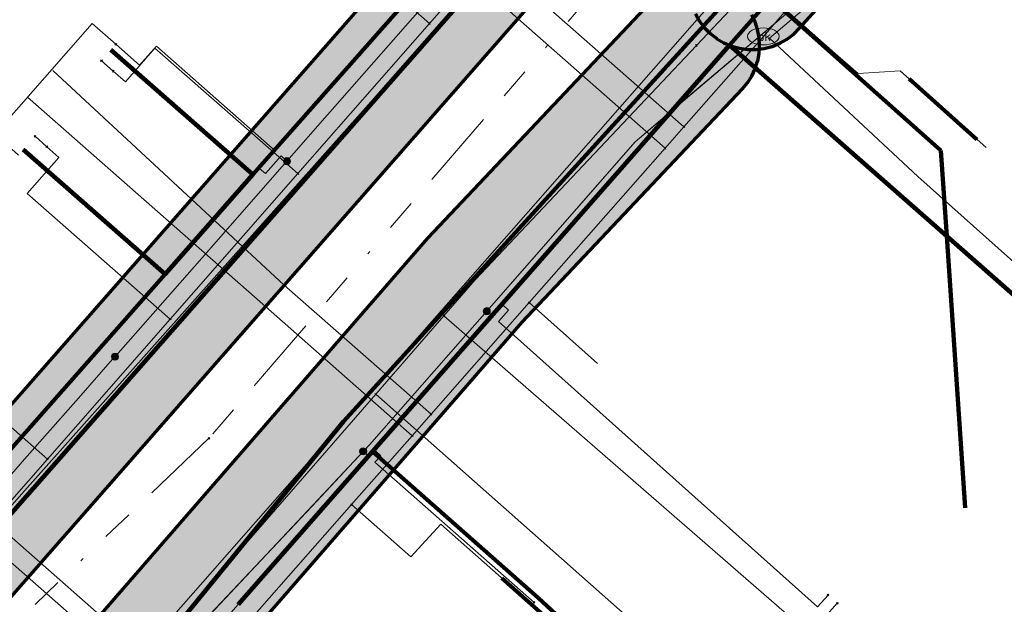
# Model space of a CAD drawing. Extents: x 73120 to 113741, y 434688 to 489241.
# Tile 14 of 256: x 99520 to 99551, y 474681 to 474699. Entities that reach past the tile are written whole.
import ezdxf
from ezdxf.enums import TextEntityAlignment as Align
from ezdxf.lldxf.tags import DXFTag

# ---------------------------------------------------------------- set-up
doc = ezdxf.new("R2010")
doc.units = 0
doc.header["$LTSCALE"] = 0.5
doc.linetypes.add('RI-OVERIG', pattern=[17, 5, -2, 2, -2, 0, -2, 2, -2])
for name, color, linetype, lineweight in [('B-WE-KL-DATA-G', 90, 'KL-DATA-N', 18), ('B-WE-KL-DATA_HULPSTUK-S', 90, 'Continuous', 25), ('B-WE-KL-DATA_KABELBED-G', 90, 'Continuous', 100), ('B-WE-KL-ET_LS-G', 190, 'KL-LS-N', 18), ('B-WE-KL-ET_LS_HULPSTUK-S', 190, 'Continuous', 25), ('B-WE-KL-GAS_LD-G', 50, 'KL-GAS-LD-N', 18), ('B-WE-KL-GAS_LD_HULPSTUK-S', 50, 'Continuous', 25), ('B-WE-KL-WATER-G', 170, 'KL-WATER-N', 18), ('B-WE-KL-WATER-S', 170, 'Continuous', 25), ('B-WE-KL-WATER_HULPSTUK-S', 170, 'Continuous', 25), ('B-WE-KL-WATER_MANTELBUIS-G', 170, 'Continuous', 100), ('B-WE-RI-VRIJVERVAL-G', 210, 'RI-OVERIG', 18), ('B-WE-RI-VRIJVERVAL_HULPSTUK-S', 210, 'Continuous', 25)]:
    doc.layers.add(name, color=color, linetype=linetype, lineweight=lineweight)
doc.layers.add('B-WE-OG-INFO_EIS VOORZORGSMAATREGEL-GV', color=7, linetype='Continuous', lineweight=70, true_color=0xfa194b)
doc.layers.add('B-WE-OG-INFO_EIS VOORZORGSMAATREGEL-V', color=7, linetype='Continuous', lineweight=18, true_color=0xfa194b, transparency=0.8)
doc.styles.add('NLCS-ISO', font='NLCS-ISO.ttf')
tags = doc.linetypes.add('KL-DATA-N', pattern='A,4,-1,[101,NLCS.SHX,S=0.5,R=0,X=0,Y=0],-1,4,-1,["D",Standard,S=1,R=0,X=-0.25,Y=-0.5],-1.5', length=12.5).pattern_tags.tags
tags[18] = DXFTag(74, 10)
tags = doc.linetypes.add('KL-GAS-LD-N', pattern='A,4,-1,[69,NLCS.SHX,S=0.5,R=0,X=0,Y=0],-1,4,-1,["L",Standard,S=1,R=0,X=0.25,Y=-0.5],-2', length=13).pattern_tags.tags
tags[18] = DXFTag(74, 10)
tags = doc.linetypes.add('KL-LS-N', pattern='A,4,-1,[103,NLCS.SHX,S=0.75,R=0,X=0,Y=0],-1,4,-1,["L",Standard,S=1,R=0,X=0,Y=-0.5],-2', length=13).pattern_tags.tags
tags[18] = DXFTag(74, 10)
doc.linetypes.add('KL-WATER-N', pattern='A,7,-0.5,[168,NLCS.SHX,S=0.75,R=0,X=0.75,Y=0],-2', length=9.5)

# ---------------------------------------------------------------- blocks, each defined once
blk = doc.blocks.new('SKL-WTB_HULP_OVERIG-SO')
at = {"color": 0, "linetype": 'ByBlock', "lineweight": 18}
for points in [[(-0.14, 0.14), (0.14, -0.14)], [(0.14, 0.14), (-0.14, -0.14)]]:
    blk.add_lwpolyline(points, dxfattribs=at)
at = {"color": 0, "linetype": 'ByBlock', "lineweight": 18, "style": 'NLCS-ISO', "flags": 1}
for tag, p in [('TYPE', (1.5, 0)), ('LABEL', (1.5, -1.5)), ('OMSCHRIJVING', (1.5, -3))]:
    blk.add_attdef(tag, p, '', height=1, dxfattribs=at)
blk = doc.blocks.new('SKL-WATER_BRANDKRAAN_BRANDPUT-SO')
at = {"color": 0, "linetype": 'ByBlock', "lineweight": 18}
blk.add_ellipse((0, 0), major_axis=(2.5, 0), ratio=0.54, dxfattribs=at)
at = {"color": 0, "linetype": 'ByBlock', "lineweight": 18, "style": 'NLCS-ISO'}
blk.add_text('bk', height=1.5, dxfattribs=at).set_placement((0.16, 0), align=Align.MIDDLE_CENTER)
blk = doc.blocks.new('SKL-WTB_HULP_MOF-SO')
at = {"linetype": 'ByBlock', "lineweight": 18}
h = blk.add_hatch(color=0, dxfattribs=at)
h.dxf.hatch_style = 1
h.paths.add_polyline_path([(-0.5625, 0, 1), (0.5625, 0, 1)])
at = {"color": 0, "linetype": 'ByBlock', "lineweight": 18}
blk.add_circle((0, 0), 0.5625, dxfattribs=at)
at = {"color": 0, "linetype": 'ByBlock', "lineweight": 18, "style": 'NLCS-ISO', "flags": 1}
for tag, p in [('TYPE', (1.5, 0)), ('LABEL', (1.5, -1.5)), ('OMSCHRIJVING', (1.5, -3))]:
    blk.add_attdef(tag, p, '', height=1, dxfattribs=at)
blk = doc.blocks.new('SRI-HULP_OVERIG-SO')
at = {"color": 0, "linetype": 'ByBlock', "lineweight": 18}
for points in [[(-0.14, 0.14), (0.14, -0.14)], [(0.14, 0.14), (-0.14, -0.14)]]:
    blk.add_lwpolyline(points, dxfattribs=at)
at = {"color": 0, "linetype": 'ByBlock', "lineweight": 18, "style": 'NLCS-ISO', "flags": 1}
for tag, p in [('TYPE', (1.5, 0)), ('LABEL', (1.5, -1.5)), ('OMSCHRIJVING', (1.5, -3))]:
    blk.add_attdef(tag, p, '', height=1, dxfattribs=at)

msp = doc.modelspace()

# ---------------------------------------------------------------- hatches: boundary and pattern name
at = {"layer": 'B-WE-OG-INFO_EIS VOORZORGSMAATREGEL-V'}
for points in [[(99514.785, 474676.326), (99515.043, 474676.36), (99515.044, 474676.361), (99515.296, 474676.428), (99515.297, 474676.428), (99515.537, 474676.528), (99515.539, 474676.528), (99515.764, 474676.658), (99515.765, 474676.659), (99515.972, 474676.818), (99515.973, 474676.818), (99516.157, 474677.002), (99516.157, 474677.003), (99539.29, 474703.364), (99539.291, 474703.364), (99539.449, 474703.571), (99539.45, 474703.572), (99539.58, 474703.797), (99539.581, 474703.798), (99539.68, 474704.039), (99539.681, 474704.04), (99539.748, 474704.292), (99539.749, 474704.293), (99539.783, 474704.551), (99539.783, 474704.552), (99539.783, 474704.812), (99539.783, 474704.814), (99539.749, 474705.072), (99539.749, 474705.073), (99539.681, 474705.325), (99539.681, 474705.326), (99539.581, 474705.566), (99539.581, 474705.568), (99539.451, 474705.793), (99539.45, 474705.794), (99539.292, 474706.001), (99539.291, 474706.002), (99539.107, 474706.186), (99539.106, 474706.187), (99538.899, 474706.345), (99538.898, 474706.346), (99538.673, 474706.476), (99538.672, 474706.477), (99538.431, 474706.576), (99538.43, 474706.577), (99538.178, 474706.644), (99538.177, 474706.645), (99537.919, 474706.679), (99537.918, 474706.679), (99537.658, 474706.679), (99537.656, 474706.679), (99537.398, 474706.645), (99537.397, 474706.645), (99537.145, 474706.577), (99537.144, 474706.577), (99536.904, 474706.477), (99536.902, 474706.477), (99536.677, 474706.347), (99536.676, 474706.346), (99536.469, 474706.188), (99536.468, 474706.187), (99536.284, 474706.003), (99536.284, 474706.002), (99513.151, 474679.641), (99513.15, 474679.641), (99512.992, 474679.434), (99512.991, 474679.433), (99512.861, 474679.208), (99512.86, 474679.207), (99512.761, 474678.966), (99512.76, 474678.965), (99512.693, 474678.714), (99512.693, 474678.712), (99512.658, 474678.454), (99512.658, 474678.453), (99512.658, 474678.193), (99512.658, 474678.191), (99512.692, 474677.933), (99512.693, 474677.932), (99512.76, 474677.68), (99512.76, 474677.679), (99512.86, 474677.439), (99512.86, 474677.437), (99512.99, 474677.212), (99512.991, 474677.211), (99513.15, 474677.004), (99513.15, 474677.003), (99513.334, 474676.819), (99513.335, 474676.818), (99513.542, 474676.66), (99513.543, 474676.659), (99513.768, 474676.529), (99513.769, 474676.528), (99514.01, 474676.429), (99514.011, 474676.428), (99514.263, 474676.361), (99514.264, 474676.361), (99514.522, 474676.326), (99514.523, 474676.326), (99514.784, 474676.326)], [(99543.39, 474698.487), (99543.649, 474698.519), (99543.65, 474698.519), (99543.902, 474698.585), (99543.903, 474698.585), (99544.144, 474698.683), (99544.145, 474698.684), (99544.372, 474698.812), (99544.373, 474698.813), (99544.58, 474698.97), (99544.581, 474698.971), (99544.766, 474699.154), (99544.767, 474699.154), (99545.686, 474700.188), (99545.686, 474700.189), (99545.846, 474700.394), (99545.847, 474700.395), (99545.979, 474700.62), (99545.979, 474700.621), (99546.08, 474700.861), (99546.081, 474700.862), (99546.15, 474701.113), (99546.15, 474701.114), (99546.186, 474701.372), (99546.186, 474701.374), (99546.188, 474701.634), (99546.187, 474701.635), (99546.155, 474701.894), (99546.155, 474701.895), (99546.089, 474702.147), (99546.089, 474702.148), (99545.991, 474702.389), (99545.99, 474702.39), (99545.862, 474702.617), (99545.861, 474702.618), (99545.704, 474702.825), (99545.703, 474702.826), (99545.52, 474703.011), (99545.519, 474703.012), (99545.314, 474703.172), (99545.313, 474703.173), (99545.088, 474703.305), (99545.087, 474703.305), (99544.847, 474703.406), (99544.846, 474703.407), (99544.595, 474703.476), (99544.594, 474703.476), (99544.336, 474703.512), (99544.334, 474703.512), (99544.074, 474703.514), (99544.073, 474703.513), (99543.814, 474703.481), (99543.813, 474703.481), (99543.561, 474703.415), (99543.56, 474703.415), (99543.319, 474703.317), (99543.318, 474703.316), (99543.091, 474703.188), (99543.09, 474703.187), (99542.883, 474703.03), (99542.882, 474703.029), (99542.697, 474702.846), (99542.696, 474702.846), (99541.777, 474701.812), (99541.777, 474701.811), (99541.617, 474701.606), (99541.616, 474701.605), (99541.485, 474701.38), (99541.484, 474701.379), (99541.383, 474701.139), (99541.382, 474701.138), (99541.313, 474700.887), (99541.313, 474700.886), (99541.277, 474700.628), (99541.277, 474700.626), (99541.276, 474700.366), (99541.276, 474700.365), (99541.308, 474700.107), (99541.308, 474700.105), (99541.374, 474699.853), (99541.374, 474699.852), (99541.472, 474699.611), (99541.473, 474699.61), (99541.601, 474699.383), (99541.602, 474699.382), (99541.759, 474699.175), (99541.76, 474699.174), (99541.943, 474698.989), (99541.944, 474698.988), (99542.149, 474698.828), (99542.15, 474698.827), (99542.375, 474698.696), (99542.376, 474698.695), (99542.616, 474698.594), (99542.617, 474698.593), (99542.868, 474698.524), (99542.87, 474698.524), (99543.127, 474698.488), (99543.129, 474698.488), (99543.389, 474698.486)], [(99520.192, 474672.461), (99520.443, 474672.485), (99520.444, 474672.485), (99520.69, 474672.541), (99520.691, 474672.541), (99520.927, 474672.627), (99520.928, 474672.627), (99521.152, 474672.742), (99521.153, 474672.743), (99521.361, 474672.885), (99521.362, 474672.886), (99521.55, 474673.053), (99521.551, 474673.054), (99521.69, 474673.211), (99521.69, 474673.211), (99523.685, 474675.706), (99535.998, 474689.865), (99542.958, 474697.238), (99542.959, 474697.239), (99543.12, 474697.432), (99543.12, 474697.433), (99543.255, 474697.645), (99543.256, 474697.647), (99543.363, 474697.874), (99543.364, 474697.875), (99543.441, 474698.115), (99543.442, 474698.116), (99543.489, 474698.363), (99543.489, 474698.364), (99543.504, 474698.615), (99543.504, 474698.617), (99543.487, 474698.868), (99543.487, 474698.869), (99543.439, 474699.116), (99543.439, 474699.117), (99543.36, 474699.356), (99543.36, 474699.357), (99543.251, 474699.584), (99543.251, 474699.585), (99543.114, 474699.797), (99543.114, 474699.798), (99542.952, 474699.991), (99542.951, 474699.992), (99542.766, 474700.162), (99542.765, 474700.163), (99542.56, 474700.309), (99542.559, 474700.31), (99542.338, 474700.429), (99542.337, 474700.429), (99542.102, 474700.52), (99542.1, 474700.52), (99541.856, 474700.58), (99541.855, 474700.58), (99541.605, 474700.608), (99541.604, 474700.609), (99541.352, 474700.605), (99541.351, 474700.605), (99541.102, 474700.57), (99541.1, 474700.57), (99540.858, 474700.504), (99540.856, 474700.503), (99540.624, 474700.407), (99540.623, 474700.406), (99540.404, 474700.282), (99540.403, 474700.281), (99540.202, 474700.129), (99540.202, 474700.129), (99540.05, 474699.984), (99540.05, 474699.984), (99533.008, 474692.522), (99533.008, 474692.521), (99520.586, 474678.236), (99520.586, 474678.235), (99518.566, 474675.709), (99518.566, 474675.709), (99518.421, 474675.503), (99518.421, 474675.502), (99518.303, 474675.279), (99518.303, 474675.278), (99518.215, 474675.042), (99518.214, 474675.041), (99518.157, 474674.796), (99518.156, 474674.795), (99518.13, 474674.545), (99518.13, 474674.544), (99518.135, 474674.292), (99518.135, 474674.291), (99518.172, 474674.042), (99518.173, 474674.041), (99518.241, 474673.798), (99518.241, 474673.797), (99518.339, 474673.566), (99518.34, 474673.564), (99518.467, 474673.347), (99518.467, 474673.346), (99518.62, 474673.146), (99518.621, 474673.145), (99518.798, 474672.967), (99518.799, 474672.966), (99518.997, 474672.811), (99518.998, 474672.81), (99519.214, 474672.681), (99519.216, 474672.681), (99519.446, 474672.58), (99519.447, 474672.58), (99519.689, 474672.509), (99519.69, 474672.509), (99519.938, 474672.469), (99519.94, 474672.469), (99520.191, 474672.461)]]:
    msp.add_hatch(color=256, dxfattribs=at).paths.add_polyline_path(points)

# ---------------------------------------------------------------- linework, layer by layer
at = {"layer": 'B-WE-KL-DATA-G', "flags": 128}
for points in [[(99504.422, 474677.346), (99508.87, 474673.434), (99511.847, 474676.808), (99516.689, 474682.293), (99519.666, 474685.667), (99524.711, 474691.383), (99527.49, 474694.532), (99532.533, 474700.245), (99535.312, 474703.394), (99537.966, 474706.401), (99539.548, 474708.421), (99539.82, 474709.656), (99539.662, 474710.32), (99539.503, 474710.986), (99538.641, 474712.014), (99534.804, 474715.381), (99534.497, 474715.031)], [(99507.39, 474680.728), (99511.847, 474676.808), (99516.689, 474682.293), (99519.666, 474685.667), (99524.711, 474691.383), (99527.49, 474694.532), (99532.533, 474700.245), (99535.312, 474703.394), (99537.966, 474706.401), (99539.548, 474708.421), (99539.82, 474709.656), (99539.662, 474710.32), (99539.503, 474710.986), (99538.641, 474712.014), (99534.804, 474715.381), (99534.497, 474715.031)], [(99603.696, 474583.796), (99603.359, 474583.411), (99588.101, 474596.546), (99588.941, 474597.743), (99588.857, 474598.218), (99551.672, 474628.953), (99548.969, 474625.683), (99548.566, 474625.196), (99548.06, 474625.556), (99519.817, 474651.415), (99510.262, 474660.164), (99510.492, 474662.273), (99511.984, 474663.911), (99518.422, 474671.164), (99525.089, 474678.75), (99527.023, 474680.95), (99531.273, 474685.787), (99542.55, 474698.619), (99543.845, 474700.093), (99547.114, 474703.813), (99539.662, 474710.32), (99539.503, 474710.986), (99538.641, 474712.014), (99534.804, 474715.381), (99534.497, 474715.031)], [(99512.228, 474686.222), (99516.689, 474682.293), (99519.666, 474685.667), (99524.711, 474691.383), (99527.49, 474694.532), (99532.533, 474700.245), (99535.312, 474703.394), (99537.966, 474706.401), (99539.548, 474708.421), (99539.82, 474709.656), (99539.662, 474710.32), (99539.503, 474710.986), (99538.641, 474712.014), (99534.804, 474715.381), (99534.497, 474715.031)], [(99515.196, 474689.604), (99519.666, 474685.667), (99524.711, 474691.383), (99527.49, 474694.532), (99532.533, 474700.245), (99535.312, 474703.394), (99537.966, 474706.401), (99539.548, 474708.421), (99539.82, 474709.656), (99539.662, 474710.32), (99539.503, 474710.986), (99538.641, 474712.014), (99534.804, 474715.381), (99534.497, 474715.031)], [(99525.784, 474664.695), (99518.422, 474671.164), (99525.089, 474678.75), (99527.023, 474680.95), (99531.273, 474685.787), (99542.55, 474698.619), (99543.845, 474700.093), (99547.114, 474703.813), (99539.662, 474710.32), (99539.503, 474710.986), (99538.641, 474712.014), (99534.804, 474715.381), (99534.497, 474715.031)], [(99520.228, 474695.325), (99524.711, 474691.383), (99527.49, 474694.532), (99532.533, 474700.245), (99535.312, 474703.394), (99537.966, 474706.401), (99539.548, 474708.421), (99539.82, 474709.656), (99539.662, 474710.32), (99539.503, 474710.986), (99538.641, 474712.014), (99534.804, 474715.381), (99534.497, 474715.031)], [(99523.002, 474698.479), (99527.49, 474694.532), (99532.533, 474700.245), (99535.312, 474703.394), (99537.966, 474706.401), (99539.548, 474708.421), (99539.82, 474709.656), (99539.662, 474710.32), (99539.503, 474710.986), (99538.641, 474712.014), (99534.804, 474715.381), (99534.497, 474715.031)], [(99530.309, 474674.142), (99525.089, 474678.75), (99527.023, 474680.95), (99531.273, 474685.787), (99542.55, 474698.619), (99543.845, 474700.093), (99547.114, 474703.813), (99539.662, 474710.32), (99539.503, 474710.986), (99538.641, 474712.014), (99534.804, 474715.381), (99534.497, 474715.031)], [(99541, 474677), (99536.509, 474681.164), (99531.273, 474685.787), (99542.55, 474698.619), (99543.845, 474700.093), (99547.114, 474703.813), (99539.662, 474710.32), (99539.503, 474710.986), (99538.641, 474712.014), (99534.804, 474715.381), (99534.497, 474715.031)], [(99550, 474684), (99549.416, 474692.585), (99549.232, 474695.293), (99543.845, 474700.093), (99547.114, 474703.813), (99539.662, 474710.32), (99539.503, 474710.986), (99538.641, 474712.014), (99534.804, 474715.381), (99534.497, 474715.031)], [(99554.988, 474690.029), (99553.827, 474688.708), (99549.416, 474692.585), (99542.55, 474698.619), (99543.845, 474700.093), (99547.114, 474703.813), (99539.662, 474710.32), (99539.503, 474710.986), (99538.641, 474712.014), (99534.804, 474715.381), (99534.497, 474715.031)]]:
    msp.add_lwpolyline(points, dxfattribs=at)
at = {"layer": 'B-WE-KL-DATA_KABELBED-G', "flags": 128}
for points in [[(99530.726, 474696.201), (99538.94, 474705.541), (99539.994, 474707.015), (99540.203, 474707.334), (99540.384, 474707.67), (99540.535, 474708.021), (99540.655, 474708.383), (99540.744, 474708.755), (99540.799, 474709.132), (99540.821, 474709.513), (99540.811, 474709.895), (99540.767, 474710.274), (99540.69, 474710.648), (99540.582, 474711.014), (99540.441, 474711.369), (99540.271, 474711.711), (99540.071, 474712.036), (99539.844, 474712.343), (99539.592, 474712.629), (99539.315, 474712.892), (99533.567, 474717.934)], [(99554.716, 474713.931), (99543.041, 474700.672), (99530.35, 474686.729), (99512.369, 474664.716), (99512.161, 474664.438), (99511.979, 474664.144), (99511.822, 474663.834), (99511.693, 474663.512), (99511.593, 474663.181), (99511.522, 474662.841), (99511.481, 474662.497), (99511.47, 474662.15), (99511.489, 474661.804)], [(99527.49, 474694.532), (99532.533, 474700.245)], [(99542.55, 474698.619), (99543.845, 474700.093)], [(99543.845, 474700.093), (99549.232, 474695.293)], [(99527.49, 474694.532), (99523.002, 474698.479)], [(99531.273, 474685.787), (99542.55, 474698.619)], [(99549.416, 474692.585), (99542.55, 474698.619)], [(99530.726, 474696.201), (99507.153, 474669.397), (99506.831, 474669.062), (99506.482, 474668.756), (99506.107, 474668.482), (99505.709, 474668.241), (99505.292, 474668.037), (99504.859, 474667.869), (99504.413, 474667.739), (99503.957, 474667.65), (99503.495, 474667.6), (99503.031, 474667.59), (99502.567, 474667.621), (99502.108, 474667.693), (99501.657, 474667.804), (99501.218, 474667.954), (99500.793, 474668.142), (99500.386, 474668.366), (99500, 474668.625), (99499.807, 474668.774), (99499.621, 474668.932), (99494.593, 474673.392)], [(99524.711, 474691.383), (99520.228, 474695.325)], [(99549.232, 474695.293), (99549.416, 474692.585)], [(99524.711, 474691.383), (99527.49, 474694.532)], [(99549.416, 474692.585), (99550, 474684)], [(99554.988, 474690.029), (99553.827, 474688.708), (99549.416, 474692.585)], [(99519.666, 474685.667), (99524.711, 474691.383)], [(99527.023, 474680.95), (99531.273, 474685.787)], [(99536.509, 474681.164), (99531.273, 474685.787)], [(99536.509, 474681.164), (99541, 474677)]]:
    msp.add_lwpolyline(points, dxfattribs=at)
at = {"layer": 'B-WE-KL-ET_LS-G', "flags": 128}
for points in [[(99504.88, 474668.93), (99506.4, 474670.66), (99507.47, 474671.92), (99508.64, 474670.93), (99513.22, 474667.06), (99514.19, 474666.22), (99514.66, 474666.73), (99518.44, 474671.8), (99521.85, 474675.89), (99522.18, 474676.26), (99523.63, 474677.92), (99524.49, 474678.89), (99531.17, 474685.99), (99534.879, 474690.22), (99539.57, 474695.57), (99545.02, 474700.19), (99546.98, 474702.26), (99546.8, 474703.25), (99547.78, 474703.16), (99548.45, 474703.9), (99550.29, 474706.05), (99564.94, 474723.16), (99567.91, 474726.54), (99577.06, 474737.8), (99581.53, 474742.81), (99583.58, 474745.3), (99589.58, 474752.11), (99591.83, 474753.31), (99598.54, 474747.33), (99620.82, 474727.77), (99631.64, 474718.35), (99632.69, 474719.39), (99634.11, 474720.85), (99655.15, 474744.46), (99664.79, 474755.82), (99667.94, 474759.31), (99668.08, 474765.78), (99670.14, 474770.78), (99673.84, 474771.69), (99683.59, 474772.75), (99683.93, 474773.07), (99689.83, 474779.93), (99695.14, 474786.12), (99698.41, 474789.99), (99698.07, 474790.35), (99693.67, 474794.09), (99693.24, 474793.47), (99693.23, 474793.46)], [(99506.4, 474670.67), (99506.4, 474670.66), (99507.47, 474671.92), (99508.64, 474670.93), (99513.22, 474667.06), (99514.19, 474666.22), (99514.66, 474666.73), (99518.44, 474671.8), (99521.85, 474675.89), (99522.18, 474676.26), (99522.51, 474676.64), (99523.63, 474677.92), (99524.49, 474678.89), (99531.17, 474685.99), (99534.879, 474690.22), (99539.57, 474695.57), (99545.02, 474700.19), (99546.98, 474702.26), (99546.8, 474703.25), (99547.65, 474703.17), (99547.78, 474703.16), (99548.45, 474703.9), (99550.29, 474706.05), (99564.94, 474723.16), (99567.91, 474726.54), (99577.06, 474737.8), (99581.53, 474742.81), (99583.58, 474745.3), (99589.44, 474751.95), (99589.58, 474752.11), (99591.83, 474753.31), (99598.54, 474747.33), (99620.82, 474727.77), (99631.64, 474718.35), (99632.69, 474719.39), (99634.11, 474720.85), (99655.15, 474744.46), (99664.79, 474755.82), (99667.94, 474759.31), (99668.08, 474765.78), (99670.14, 474770.78), (99673.84, 474771.69), (99683.59, 474772.75), (99683.93, 474773.07), (99695.14, 474786.12), (99698.41, 474789.99), (99698.07, 474790.35), (99693.67, 474794.09), (99693.24, 474793.47)], [(99584.414, 474776.044), (99584.485, 474775.899), (99591.855, 474760.872), (99593.492, 474758.753), (99593.789, 474758.37), (99593.231, 474757.599), (99589.631, 474752.625), (99588.791, 474751.466), (99587.34, 474751.124), (99584.362, 474747.707), (99566.804, 474727.554), (99564.805, 474725.26), (99547.85, 474706.474), (99542.672, 474700.737), (99523.617, 474679.054), (99521.785, 474676.969), (99511.75, 474664.341), (99510.405, 474661.508), (99511.126, 474658.291), (99511.374, 474658.07), (99533.276, 474638.673), (99548.71, 474625.004), (99551.735, 474628.533), (99554.735, 474626.041), (99574.281, 474609.803), (99588.755, 474597.779), (99586.018, 474593.962), (99595.922, 474586.128), (99626.068, 474562.284), (99633.728, 474556.225), (99636.636, 474553.925), (99637.625, 474553.143), (99638.218, 474552.674), (99656.846, 474538.143), (99676.911, 474522.492), (99696.665, 474507.083)], [(99533.947, 474718.368), (99535.61, 474716.901), (99539.111, 474713.815), (99541.18, 474710.695), (99540.264, 474706.999), (99538.426, 474704.934), (99520.188, 474684.447), (99506.456, 474668.867), (99503.791, 474667.5), (99499.773, 474668.489), (99497.975, 474670.08), (99494.435, 474673.211)], [(99508.97, 474672.68), (99508.97, 474672.69), (99509.96, 474673.81), (99509.97, 474673.82), (99510.9, 474674.87), (99511.606, 474675.676), (99513.93, 474678.33), (99516.898, 474681.709), (99517.91, 474682.86), (99517.92, 474682.87), (99519.37, 474684.52), (99519.4, 474684.55), (99519.855, 474685.067), (99520.27, 474685.54), (99521.89, 474687.37), (99521.9, 474687.38), (99523.13, 474688.78), (99523.16, 474688.81), (99524.72, 474690.58), (99525.87, 474691.89), (99528.565, 474694.959), (99529.84, 474696.41), (99529.85, 474696.42), (99532.78, 474699.75), (99533.82, 474700.93), (99535.369, 474702.691), (99536.45, 474703.92), (99536.48, 474703.96), (99536.49, 474703.97), (99537.54, 474705.17), (99537.55, 474705.18), (99538.35, 474706.08), (99540.89, 474709.05), (99539.49, 474710.31), (99539.41, 474710.48), (99539.36, 474710.58), (99539.11, 474711.79)], [(99549.357, 474704.964), (99549.169, 474705.125), (99549.003, 474704.93), (99549.231, 474704.428), (99545.192, 474700.008), (99543.812, 474698.839), (99548.5, 474694.471), (99554.27, 474689.33), (99554.935, 474690.076)], [(99523.63, 474677.93), (99523.63, 474677.92), (99523.64, 474677.93), (99523.84, 474678.15), (99524.49, 474678.89), (99524.49, 474678.9), (99524.49, 474678.89), (99525.09, 474679.53), (99525.09, 474679.54), (99525.09, 474679.53), (99525.6, 474680.07), (99525.6, 474680.08), (99525.6, 474680.07), (99529.35, 474684.05), (99529.36, 474684.05), (99529.35, 474684.05), (99530.975, 474685.788), (99531.17, 474685.99), (99534.879, 474690.22), (99538.47, 474694.31), (99538.48, 474694.31), (99538.47, 474694.31), (99539.57, 474695.57), (99541.25, 474697), (99545.02, 474700.19), (99545.37, 474700.56), (99545.37, 474700.57), (99545.37, 474700.56), (99546.98, 474702.26), (99546.8, 474703.25), (99547.78, 474703.16), (99548.45, 474703.9), (99548.45, 474703.91)], [(99523.158, 474698.649), (99522.407, 474699.309), (99519.329, 474695.81), (99520.08, 474695.149)], [(99528.565, 474694.959), (99528.378, 474695.124), (99527.888, 474694.566), (99527.694, 474694.724), (99528.188, 474695.287), (99524.438, 474698.59), (99523.909, 474697.988), (99523.158, 474698.649)], [(99534.879, 474690.22), (99535.069, 474690.048), (99535.392, 474690.416), (99535.57, 474690.25), (99535.251, 474689.886), (99542.051, 474683.807), (99545.332, 474680.876), (99545.665, 474681.248)], [(99530.975, 474685.788), (99531.159, 474685.611), (99531.35, 474685.816), (99531.531, 474685.644), (99531.346, 474685.446), (99536.376, 474681.014)]]:
    msp.add_lwpolyline(points, dxfattribs=at)
at = {"layer": 'B-WE-KL-GAS_LD-G', "flags": 128}
for points in [[(99537.787, 474704.683), (99536.175, 474702.846), (99533.068, 474699.306), (99528.91, 474694.568), (99524.873, 474689.967), (99520.992, 474685.545), (99517.309, 474681.347), (99514.654, 474678.322)], [(99528.996, 474704.531), (99529.378, 474704.195), (99528.559, 474703.264), (99533.068, 474699.306)], [(99543.272, 474700.483), (99541.504, 474698.611)], [(99541.504, 474698.611), (99534.517, 474691.209), (99533.528, 474690.072), (99531.372, 474687.592), (99522.148, 474676.986), (99521.401, 474676.052), (99520.128, 474674.46)], [(99523.077, 474697.8), (99523.457, 474697.466), (99524.394, 474698.531), (99528.91, 474694.568)], [(99522.702, 474698.13), (99523.077, 474697.8)], [(99520.602, 474695.743), (99520.977, 474695.412)], [(99520.977, 474695.412), (99521.357, 474695.078), (99520.351, 474693.935), (99524.873, 474689.967)], [(99545.956, 474680.989), (99545.095, 474680.014), (99533.528, 474690.072)], [(99515.239, 474688.889), (99515.618, 474688.556), (99516.465, 474689.518), (99520.992, 474685.545)], [(99542.302, 474676.85), (99542.831, 474677.45), (99531.372, 474687.592)]]:
    msp.add_lwpolyline(points, dxfattribs=at)
at = {"layer": 'B-WE-KL-WATER-G', "flags": 128}
for points in [[(99607.93, 474802.921), (99609.406, 474801.626), (99615.022, 474796.698), (99615.924, 474795.906), (99620.23, 474792.128), (99627.672, 474785.598), (99632.051, 474781.756), (99633.87, 474780.04), (99634.234, 474779.697), (99637.965, 474776.176), (99638.419, 474775.778), (99640.94, 474773.57), (99641.263, 474773.287), (99641.422, 474773.148), (99641.587, 474773.003), (99641.719, 474772.888), (99642.118, 474772.562), (99642.135, 474772.55), (99642.308, 474769.767), (99641.655, 474769.019), (99641.548, 474768.896), (99638.852, 474765.812), (99634.07, 474760.388), (99633.989, 474760.296), (99631.24, 474757.178), (99630.777, 474756.653), (99624.599, 474749.645), (99617.92, 474742.069), (99614.482, 474738.168), (99611.638, 474734.942), (99607.798, 474734.823), (99601.398, 474740.462), (99596.634, 474745.156), (99590.479, 474750.568), (99587.936, 474749.706), (99587.076, 474748.731), (99581.823, 474742.772), (99580.409, 474741.143), (99579.251, 474739.809), (99569.404, 474728.457), (99567.491, 474726.252), (99567.36, 474726.101), (99564.87, 474723.23), (99560.403, 474718.08), (99554.112, 474710.829), (99551.843, 474708.249), (99546.657, 474702.352), (99546.393, 474702.052), (99544.346, 474699.724), (99543.621, 474698.9), (99541.11, 474696.044), (99540.516, 474695.369), (99536.224, 474690.489), (99533.118, 474686.958), (99532.524, 474686.283), (99530.609, 474684.105), (99525.405, 474678.188), (99525.008, 474677.738), (99523.782, 474676.342), (99518.348, 474670.164), (99517.744, 474669.478), (99517.349, 474669.027), (99513.386, 474664.522), (99512.48, 474663.591), (99512.2, 474663.303), (99511.989, 474663.086)], [(99541.11, 474696.044), (99536.469, 474700.126), (99528.945, 474706.743)], [(99540.516, 474695.369), (99535.875, 474699.45), (99528.351, 474706.068)], [(99544.346, 474699.724), (99545.894, 474698.362), (99546.617, 474697.726), (99547.941, 474697.811), (99550.658, 474695.39)], [(99533.118, 474686.958), (99528.478, 474691.04), (99521.166, 474697.819)], [(99532.524, 474686.283), (99527.884, 474690.364), (99520.36, 474696.982)], [(99536.224, 474690.489), (99538.376, 474688.567)], [(99525.405, 474678.188), (99520.846, 474682.198), (99513.24, 474688.887)], [(99525.008, 474677.738), (99520.45, 474681.747), (99512.844, 474688.436)], [(99530.609, 474684.105), (99532.483, 474682.451), (99533.426, 474683.487), (99535.073, 474682.032), (99537.209, 474680.144)]]:
    msp.add_lwpolyline(points, dxfattribs=at)
at = {"layer": 'B-WE-KL-WATER_MANTELBUIS-G', "flags": 128}
for points in [[(99548.227, 474697.556), (99550.372, 474695.645)], [(99535.36, 474681.779), (99537.044, 474680.29)]]:
    msp.add_lwpolyline(points, dxfattribs=at)
at = {"layer": 'B-WE-OG-INFO_EIS VOORZORGSMAATREGEL-GV', "flags": 128}
for points in [[(99536.284, 474706.002), (99513.151, 474679.641)], [(99516.157, 474677.003), (99539.29, 474703.364)], [(99540.05, 474699.984), (99533.008, 474692.522), (99533.008, 474692.521), (99520.586, 474678.236)], [(99541.473, 474699.61), (99541.601, 474699.383), (99541.602, 474699.382), (99541.759, 474699.175), (99541.76, 474699.174), (99541.943, 474698.989), (99541.944, 474698.988), (99542.149, 474698.828), (99542.15, 474698.827), (99542.375, 474698.696), (99542.376, 474698.695), (99542.616, 474698.594), (99542.617, 474698.593), (99542.868, 474698.524), (99542.87, 474698.524), (99543.127, 474698.488), (99543.129, 474698.488), (99543.389, 474698.486), (99543.39, 474698.487), (99543.649, 474698.519), (99543.65, 474698.519), (99543.902, 474698.585), (99543.903, 474698.585), (99544.144, 474698.683), (99544.145, 474698.684), (99544.372, 474698.812), (99544.373, 474698.813), (99544.58, 474698.97), (99544.581, 474698.971), (99544.766, 474699.154), (99544.767, 474699.154), (99545.686, 474700.188)], [(99523.685, 474675.706), (99535.998, 474689.865), (99542.958, 474697.238), (99542.959, 474697.239), (99543.12, 474697.432), (99543.12, 474697.433), (99543.255, 474697.645), (99543.256, 474697.647), (99543.363, 474697.874), (99543.364, 474697.875), (99543.441, 474698.115), (99543.442, 474698.116), (99543.489, 474698.363), (99543.489, 474698.364), (99543.504, 474698.615), (99543.504, 474698.617), (99543.487, 474698.868), (99543.487, 474698.869), (99543.439, 474699.116), (99543.439, 474699.117), (99543.36, 474699.356), (99543.36, 474699.357), (99543.251, 474699.584)]]:
    msp.add_lwpolyline(points, dxfattribs=at)
at = {"layer": 'B-WE-RI-VRIJVERVAL-G', "flags": 128}
for points in [[(99546, 474709.3), (99526.1, 474686.2)], [(99526.1, 474686.2), (99503.16, 474664.3)]]:
    msp.add_lwpolyline(points, dxfattribs=at)

# ---------------------------------------------------------------- block references
at = {"layer": 'B-WE-KL-DATA_HULPSTUK-S', "xscale": 0.2, "yscale": 0.2, "zscale": 0.2}
msp.add_blockref('SKL-WTB_HULP_OVERIG-SO', (99530.726, 474696.201), dxfattribs=at)
msp.add_blockref('SKL-WTB_HULP_OVERIG-SO', (99530.726, 474696.201), dxfattribs=at)
at = {"layer": 'B-WE-KL-ET_LS_HULPSTUK-S', "xscale": 0.2, "yscale": 0.2, "zscale": 0.2}
for name, p in [('SKL-WTB_HULP_OVERIG-SO', (99523.158, 474698.649)), ('SKL-WTB_HULP_MOF-SO', (99528.565, 474694.959)), ('SKL-WTB_HULP_MOF-SO', (99534.879, 474690.22)), ('SKL-WTB_HULP_MOF-SO', (99523.13, 474688.78)), ('SKL-WTB_HULP_MOF-SO', (99530.975, 474685.788)), ('SKL-WTB_HULP_OVERIG-SO', (99536.376, 474681.014)), ('SKL-WTB_HULP_OVERIG-SO', (99545.665, 474681.248))]:
    msp.add_blockref(name, p, dxfattribs=at)
at = {"layer": 'B-WE-KL-GAS_LD_HULPSTUK-S', "xscale": 0.2, "yscale": 0.2, "zscale": 0.2}
for p in [(99533.068, 474699.306), (99541.504, 474698.611), (99522.702, 474698.13), (99523.077, 474697.8), (99520.602, 474695.743), (99520.977, 474695.412), (99528.91, 474694.568), (99533.528, 474690.072), (99524.873, 474689.967), (99531.372, 474687.592), (99520.992, 474685.545), (99545.956, 474680.989)]:
    msp.add_blockref('SKL-WTB_HULP_OVERIG-SO', p, dxfattribs=at)
at = {"layer": 'B-WE-KL-WATER-S', "xscale": 0.2, "yscale": 0.2, "zscale": 0.2}
msp.add_blockref('SKL-WATER_BRANDKRAAN_BRANDPUT-SO', (99543.621, 474698.9), dxfattribs=at)
at = {"layer": 'B-WE-KL-WATER_HULPSTUK-S', "xscale": 0.2, "yscale": 0.2, "zscale": 0.2}
for p in [(99541.11, 474696.044), (99540.516, 474695.369), (99536.224, 474690.489), (99533.118, 474686.958), (99532.524, 474686.283), (99530.609, 474684.105)]:
    msp.add_blockref('SKL-WTB_HULP_OVERIG-SO', p, dxfattribs=at)
at = {"layer": 'B-WE-RI-VRIJVERVAL_HULPSTUK-S', "xscale": 0.2, "yscale": 0.2, "zscale": 0.2}
msp.add_blockref('SRI-HULP_OVERIG-SO', (99526.1, 474686.2), dxfattribs=at)

doc.saveas('drawing.dxf')
